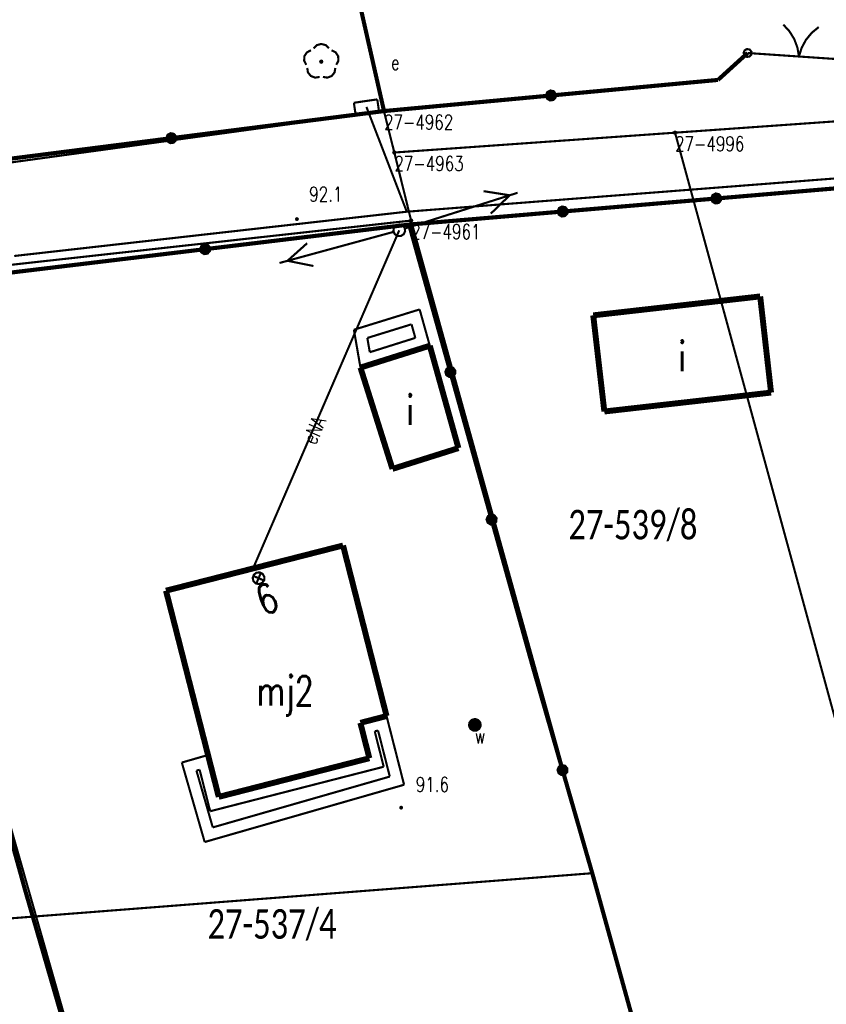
# Model space of a CAD drawing. Header units: metres. Extents: x 7542868 to 7543897, y 5828496 to 5830561.
# Tile 106 of 122: x 7543222 to 7543256, y 5830393 to 5830434. Entities that reach past the tile are written whole.
import ezdxf
from ezdxf.enums import TextEntityAlignment as Align

# ---------------------------------------------------------------- set-up
doc = ezdxf.new("R2010")
doc.units = ezdxf.units.M
doc.header["$MEASUREMENT"] = 0
for name, color, linetype in [('ADRESY_EADTD_T_0', 7, 'Continuous'), ('ADRESY_EAPADR_T_0', 7, 'Continuous'), ('BDOT500_KTOK_L_1', 7, 'Continuous'), ('BDOT500_KTOK_L_4', 7, 'Continuous'), ('BDOT500_OBOP_T_1', 7, 'Continuous'), ('BDOT500_RTPW_T_0', 7, 'Continuous'), ('BUDYNKI_EGBB_E_T_0', 7, 'Continuous'), ('BUDYNKI_EGBB_L_0', 7, 'Continuous'), ('BUDYNKI_EGBE_L_0', 7, 'Continuous'), ('BUDYNKI_EGBE_L_1', 7, 'Continuous'), ('GESUT_SUPE_E_T_3', 7, 'Continuous'), ('GESUT_SUPE_L_3', 7, 'Continuous'), ('GESUT_SUSM_T_3', 7, 'Continuous'), ('GESUT_SUUE_E_T_2', 7, 'Continuous'), ('GESUT_SUUE_T_3', 7, 'Continuous'), ('GESUT_SUUW_E_T_8', 7, 'Continuous'), ('GESUT_SUUW_T_11', 7, 'Continuous'), ('GLOWNA_BAZA_DZIALKI', 7, 'Continuous'), ('GLOWNA_BAZA_NUMERY_PUNKTOW', 7, 'Continuous'), ('GLOWNA_BAZA_PUNKTY', 7, 'Continuous'), ('SZUMIN_511-1_DROGA_POM_UZUPEL__', 7, 'Continuous')]:
    doc.layers.add(name, color=color, linetype=linetype)
doc.layers.add('Numery_dzialek', color=7, linetype='Continuous', lineweight=13)
doc.styles.add('Legend', font='calibri.ttf')
doc.styles.add('STYL_ARIAL', font='simplex', dxfattribs={"width": 0.75, "oblique": 0.1})

msp = doc.modelspace()

# ---------------------------------------------------------------- linework, layer by layer
at = {"layer": 'ADRESY_EAPADR_T_0', "color": 7, "const_width": 0.09}
for points in [[(7543232.1472, 5830410.8564), (7543232.2874, 5830410.8698), (7543232.4126, 5830410.8052), (7543232.483, 5830410.6832), (7543232.4763, 5830410.5425), (7543232.3946, 5830410.4277), (7543232.2638, 5830410.3754), (7543232.1255, 5830410.4021), (7543232.0236, 5830410.4993), (7543231.9904, 5830410.6362), (7543232.0365, 5830410.7693), (7543232.1472, 5830410.8564)], [(7543232.4698, 5830410.5258), (7543232.0103, 5830410.7227)], [(7543232.1416, 5830410.3945), (7543232.3385, 5830410.854)]]:
    msp.add_lwpolyline(points, dxfattribs=at)
at = {"layer": 'BDOT500_KTOK_L_1', "color": 7, "const_width": 0.09}
for points in [[(7543254.4287, 5830434.0517), (7543254.6886, 5830433.769), (7543254.8898, 5830433.4419), (7543255.0247, 5830433.0823), (7543255.0884, 5830432.7036)], [(7543255.0884, 5830432.7036), (7543255.203, 5830433.0702), (7543255.3855, 5830433.4081), (7543255.6292, 5830433.7049), (7543255.9252, 5830433.9496)], [(7543252.784, 5830432.7477), (7543252.7486, 5830432.8585), (7543252.7927, 5830432.9661), (7543252.8957, 5830433.0201), (7543253.0093, 5830432.9954), (7543253.0804, 5830432.9034), (7543253.0757, 5830432.7872), (7543252.9975, 5830432.7012), (7543252.8822, 5830432.6856), (7543252.784, 5830432.7477)], [(7543252.9185, 5830432.8517), (7543254.5896, 5830432.7377)], [(7543254.3402, 5830432.7547), (7543255.8367, 5830432.6526)], [(7543255.8367, 5830432.6526), (7543257.5078, 5830432.5386)]]:
    msp.add_lwpolyline(points, dxfattribs=at)
at = {"layer": 'BDOT500_KTOK_L_4', "color": 7, "const_width": 0.175}
for points in [[(7543237.5432, 5830430.3942), (7543235.8162, 5830438.0215)], [(7543251.6662, 5830431.7128), (7543252.9185, 5830432.8517)], [(7543244.6047, 5830431.0535), (7543251.6662, 5830431.7128)], [(7543237.5432, 5830430.3942), (7543244.6047, 5830431.0535)], [(7543244.4702, 5830430.9495), (7543244.4348, 5830431.0603), (7543244.479, 5830431.1679), (7543244.5819, 5830431.222), (7543244.6955, 5830431.1972), (7543244.7667, 5830431.1052), (7543244.762, 5830430.989), (7543244.6837, 5830430.903), (7543244.5685, 5830430.8874), (7543244.4702, 5830430.9495)], [(7543228.5498, 5830429.2464), (7543237.5432, 5830430.3942)], [(7543228.4153, 5830429.1424), (7543228.38, 5830429.2532), (7543228.4241, 5830429.3608), (7543228.527, 5830429.4149), (7543228.6407, 5830429.3901), (7543228.7118, 5830429.2981), (7543228.7071, 5830429.1819), (7543228.6288, 5830429.0959), (7543228.5136, 5830429.0803), (7543228.4153, 5830429.1424)], [(7543219.5564, 5830428.0986), (7543228.5498, 5830429.2464)], [(7543251.46, 5830426.5909), (7543251.4246, 5830426.7017), (7543251.4687, 5830426.8093), (7543251.5717, 5830426.8633), (7543251.6853, 5830426.8385), (7543251.7564, 5830426.7465), (7543251.7518, 5830426.6303), (7543251.6735, 5830426.5443), (7543251.5583, 5830426.5288), (7543251.46, 5830426.5909)], [(7543258.0883, 5830427.2468), (7543251.5945, 5830426.6949)], [(7543251.5945, 5830426.6949), (7543245.1006, 5830426.1429)], [(7543245.1006, 5830426.1429), (7543238.6068, 5830425.5909)], [(7543244.9661, 5830426.0389), (7543244.9308, 5830426.1497), (7543244.9749, 5830426.2573), (7543245.0779, 5830426.3113), (7543245.1915, 5830426.2866), (7543245.2626, 5830426.1946), (7543245.2579, 5830426.0784), (7543245.1797, 5830425.9924), (7543245.0644, 5830425.9768), (7543244.9661, 5830426.0389)], [(7543238.6068, 5830425.5909), (7543229.9827, 5830424.5507)], [(7543238.6068, 5830425.5909), (7543240.3506, 5830419.3488)], [(7543229.9827, 5830424.5507), (7543221.3587, 5830423.5104)], [(7543229.8482, 5830424.4467), (7543229.8129, 5830424.5575), (7543229.857, 5830424.6651), (7543229.96, 5830424.7191), (7543230.0736, 5830424.6944), (7543230.1447, 5830424.6024), (7543230.14, 5830424.4862), (7543230.0618, 5830424.4001), (7543229.9465, 5830424.3846), (7543229.8482, 5830424.4467)], [(7543240.2161, 5830419.2448), (7543240.1807, 5830419.3556), (7543240.2248, 5830419.4632), (7543240.3278, 5830419.5172), (7543240.4414, 5830419.4925), (7543240.5125, 5830419.4004), (7543240.5079, 5830419.2843), (7543240.4296, 5830419.1982), (7543240.3144, 5830419.1827), (7543240.2161, 5830419.2448)], [(7543240.3506, 5830419.3488), (7543242.0943, 5830413.1066)], [(7543241.9598, 5830413.0027), (7543241.9244, 5830413.1134), (7543241.9686, 5830413.221), (7543242.0715, 5830413.2751), (7543242.1851, 5830413.2503), (7543242.2563, 5830413.1583), (7543242.2516, 5830413.0421), (7543242.1733, 5830412.9561), (7543242.0581, 5830412.9405), (7543241.9598, 5830413.0027)], [(7543242.0943, 5830413.1066), (7543243.8381, 5830406.8645)], [(7543243.8381, 5830406.8645), (7543245.0936, 5830402.5026)], [(7543220.0929, 5830405.6389), (7543222.3706, 5830397.4135)], [(7543244.9591, 5830402.3986), (7543244.9238, 5830402.5094), (7543244.9679, 5830402.617), (7543245.0708, 5830402.671), (7543245.1845, 5830402.6463), (7543245.2556, 5830402.5543), (7543245.2509, 5830402.4381), (7543245.1727, 5830402.3521), (7543245.0574, 5830402.3365), (7543244.9591, 5830402.3986)], [(7543245.0936, 5830402.5026), (7543246.3492, 5830398.1407)], [(7543246.3492, 5830398.1407), (7543248.3754, 5830390.8337)], [(7543222.3706, 5830397.4135), (7543224.1781, 5830391.1682)]]:
    msp.add_lwpolyline(points, dxfattribs=at)
at = {"layer": 'BDOT500_OBOP_T_1', "color": 3, "const_width": 0.09}
for points in [[(7543234.5656, 5830433.0488), (7543234.7028, 5830433.1855), (7543234.8899, 5830433.2355), (7543235.077, 5830433.1855), (7543235.2142, 5830433.0488)], [(7543234.2539, 5830432.3511), (7543234.1663, 5830432.5239), (7543234.1766, 5830432.7173), (7543234.2819, 5830432.8797), (7543234.4543, 5830432.968)], [(7543235.3254, 5830432.968), (7543235.4978, 5830432.8797), (7543235.6032, 5830432.7173), (7543235.6134, 5830432.5239), (7543235.5258, 5830432.3511)], [(7543234.8899, 5830432.5305), (7543234.9217, 5830432.5173), (7543234.9349, 5830432.4855), (7543234.9217, 5830432.4537), (7543234.8899, 5830432.4405), (7543234.8581, 5830432.4537), (7543234.8449, 5830432.4855), (7543234.8581, 5830432.5173), (7543234.8899, 5830432.5305)], [(7543234.8211, 5830431.8391), (7543234.6298, 5830431.8092), (7543234.4491, 5830431.8787), (7543234.3271, 5830432.0291), (7543234.2964, 5830432.2203)], [(7543235.4833, 5830432.2203), (7543235.4527, 5830432.0291), (7543235.3307, 5830431.8787), (7543235.1499, 5830431.8092), (7543234.9586, 5830431.8391)]]:
    msp.add_lwpolyline(points, dxfattribs=at)
at = {"layer": 'BDOT500_RTPW_T_0', "color": 7, "const_width": 0.075}
for points in [[(7543233.9054, 5830425.8231), (7543233.8922, 5830425.7913), (7543233.8604, 5830425.7781), (7543233.8286, 5830425.7913), (7543233.8154, 5830425.8231), (7543233.8286, 5830425.8549), (7543233.8604, 5830425.8681), (7543233.8922, 5830425.8549), (7543233.9054, 5830425.8231)], [(7543238.3136, 5830400.9148), (7543238.3005, 5830400.883), (7543238.2686, 5830400.8698), (7543238.2368, 5830400.883), (7543238.2236, 5830400.9148), (7543238.2368, 5830400.9466), (7543238.2686, 5830400.9598), (7543238.3005, 5830400.9466), (7543238.3136, 5830400.9148)]]:
    msp.add_lwpolyline(points, dxfattribs=at)
at = {"layer": 'BUDYNKI_EGBB_L_0', "color": 34, "const_width": 0.25}
for points in [[(7543253.45, 5830422.55), (7543246.39, 5830421.75)], [(7543253.91, 5830418.48), (7543253.45, 5830422.55)], [(7543246.39, 5830421.75), (7543246.86, 5830417.68)], [(7543239.4791, 5830420.464), (7543236.5471, 5830419.5392)], [(7543240.69, 5830416.13), (7543239.4791, 5830420.464)], [(7543236.5471, 5830419.5392), (7543237.9, 5830415.25)], [(7543246.86, 5830417.68), (7543253.91, 5830418.48)], [(7543237.9, 5830415.25), (7543240.69, 5830416.13)], [(7543235.811, 5830412.0094), (7543228.3232, 5830410.0969)], [(7543235.811, 5830412.0094), (7543237.6515, 5830404.7911)], [(7543228.3232, 5830410.0969), (7543230.5543, 5830401.3711)], [(7543237.6515, 5830404.7911), (7543236.5434, 5830404.5033)], [(7543236.5434, 5830404.5033), (7543236.9239, 5830403.0058)], [(7543230.5543, 5830401.3711), (7543236.9239, 5830403.0058)]]:
    msp.add_lwpolyline(points, dxfattribs=at)
at = {"layer": 'BUDYNKI_EGBE_L_0', "color": 7, "const_width": 0.09}
for points in [[(7543236.5434, 5830404.5033), (7543237.6515, 5830404.7911)], [(7543236.9239, 5830403.0058), (7543236.5434, 5830404.5033)], [(7543237.6515, 5830404.7911), (7543238.392, 5830401.883)], [(7543237.1505, 5830404.1444), (7543237.291, 5830404.1809)], [(7543237.5313, 5830402.6454), (7543237.1505, 5830404.1444)], [(7543237.291, 5830404.1809), (7543237.7878, 5830402.2296)], [(7543228.9934, 5830402.8239), (7543230.1034, 5830403.1429)], [(7543230.1034, 5830403.1429), (7543230.5543, 5830401.3711)], [(7543229.96, 5830399.46), (7543228.9934, 5830402.8239)], [(7543230.5543, 5830401.3711), (7543236.9239, 5830403.0058)], [(7543229.612, 5830402.4814), (7543229.746, 5830402.5199)], [(7543230.3025, 5830400.0786), (7543229.612, 5830402.4814)], [(7543229.746, 5830402.5199), (7543230.1933, 5830400.7623)], [(7543230.1933, 5830400.7623), (7543237.5313, 5830402.6454)], [(7543238.392, 5830401.883), (7543229.96, 5830399.46)], [(7543237.7878, 5830402.2296), (7543230.3025, 5830400.0786)]]:
    msp.add_lwpolyline(points, dxfattribs=at)
at = {"layer": 'BUDYNKI_EGBE_L_1', "color": 7, "const_width": 0.09}
for points in [[(7543239.05, 5830422), (7543236.27, 5830421.14)], [(7543239.4791, 5830420.464), (7543239.05, 5830422)], [(7543236.27, 5830421.14), (7543236.5471, 5830419.5392)], [(7543236.8376, 5830420.7922), (7543238.7067, 5830421.3704)], [(7543238.7067, 5830421.3704), (7543238.8674, 5830420.7954)], [(7543236.9422, 5830420.1881), (7543236.8376, 5830420.7922)], [(7543238.8674, 5830420.7954), (7543236.9422, 5830420.1881)], [(7543236.5471, 5830419.5392), (7543239.4791, 5830420.464)]]:
    msp.add_lwpolyline(points, dxfattribs=at)
at = {"layer": 'GESUT_SUPE_L_3', "color": 1, "const_width": 0.09}
for points in [[(7543238.506, 5830426.1353), (7543236.8, 5830430.57)], [(7543238.506, 5830426.1353), (7543258.1554, 5830427.6624)], [(7543243.1923, 5830426.9366), (7543238.4267, 5830425.4236)], [(7543242.8587, 5830426.8307), (7543241.7543, 5830427.0047)], [(7543242.8587, 5830426.8307), (7543242.0569, 5830426.0516)], [(7543221.9065, 5830424.2614), (7543238.506, 5830426.1353)], [(7543237.9473, 5830425.2821), (7543233.1238, 5830423.9652)], [(7543236.3857, 5830421.1758), (7543238.1885, 5830425.3479)], [(7543234.2945, 5830424.8031), (7543233.4615, 5830424.0574)], [(7543234.5578, 5830423.8384), (7543233.4615, 5830424.0574)], [(7543236.2987, 5830420.9744), (7543236.3857, 5830421.1758)], [(7543232.005, 5830411.0373), (7543236.2987, 5830420.9744)]]:
    msp.add_lwpolyline(points, dxfattribs=at)
at = {"layer": 'GESUT_SUSM_T_3', "color": 7, "const_width": 0.09}
msp.add_lwpolyline([(7543238.1885, 5830425.5979), (7543238.3236, 5830425.5583), (7543238.4159, 5830425.4518), (7543238.4359, 5830425.3124), (7543238.3774, 5830425.1842), (7543238.2589, 5830425.1081), (7543238.118, 5830425.1081), (7543237.9995, 5830425.1842), (7543237.941, 5830425.3124), (7543237.961, 5830425.4518), (7543238.0533, 5830425.5583), (7543238.1885, 5830425.5979)], dxfattribs=at)
at = {"layer": 'GESUT_SUUE_T_3', "color": 7, "const_width": 0.09}
for points in [[(7543237.2591, 5830430.889), (7543236.2694, 5830430.7459)], [(7543236.2694, 5830430.7459), (7543236.3409, 5830430.251)], [(7543237.3306, 5830430.3941), (7543237.2591, 5830430.889)], [(7543236.3409, 5830430.251), (7543237.3306, 5830430.3941)]]:
    msp.add_lwpolyline(points, dxfattribs=at)
at = {"layer": 'GESUT_SUUW_T_11', "color": 7, "const_width": 0.09}
for points in [[(7543241.3847, 5830404.667), (7543241.5199, 5830404.6273), (7543241.6121, 5830404.5209), (7543241.6322, 5830404.3815), (7543241.5737, 5830404.2533), (7543241.4552, 5830404.1772), (7543241.3143, 5830404.1772), (7543241.1958, 5830404.2533), (7543241.1373, 5830404.3815), (7543241.1573, 5830404.5209), (7543241.2496, 5830404.6273), (7543241.3847, 5830404.667)], [(7543241.3847, 5830404.642), (7543241.517, 5830404.5991), (7543241.5987, 5830404.4866), (7543241.5987, 5830404.3475), (7543241.517, 5830404.235), (7543241.3847, 5830404.192), (7543241.2525, 5830404.235), (7543241.1707, 5830404.3475), (7543241.1707, 5830404.4866), (7543241.2525, 5830404.5991), (7543241.3847, 5830404.642)], [(7543241.3847, 5830404.617), (7543241.5133, 5830404.5702), (7543241.5817, 5830404.4518), (7543241.5579, 5830404.317), (7543241.4531, 5830404.2291), (7543241.3163, 5830404.2291), (7543241.2115, 5830404.317), (7543241.1878, 5830404.4518), (7543241.2562, 5830404.5702), (7543241.3847, 5830404.617)], [(7543241.3847, 5830404.592), (7543241.4972, 5830404.5511), (7543241.5571, 5830404.4474), (7543241.5363, 5830404.3295), (7543241.4446, 5830404.2526), (7543241.3249, 5830404.2526), (7543241.2332, 5830404.3295), (7543241.2124, 5830404.4474), (7543241.2722, 5830404.5511), (7543241.3847, 5830404.592)], [(7543241.3847, 5830404.567), (7543241.4908, 5830404.5231), (7543241.5347, 5830404.417), (7543241.4908, 5830404.311), (7543241.3847, 5830404.267), (7543241.2787, 5830404.311), (7543241.2347, 5830404.417), (7543241.2787, 5830404.5231), (7543241.3847, 5830404.567)], [(7543241.3847, 5830404.542), (7543241.4731, 5830404.5054), (7543241.5097, 5830404.417), (7543241.4731, 5830404.3286), (7543241.3847, 5830404.292), (7543241.2963, 5830404.3286), (7543241.2597, 5830404.417), (7543241.2963, 5830404.5054), (7543241.3847, 5830404.542)], [(7543241.3847, 5830404.517), (7543241.4554, 5830404.4877), (7543241.4847, 5830404.417), (7543241.4554, 5830404.3463), (7543241.3847, 5830404.317), (7543241.314, 5830404.3463), (7543241.2847, 5830404.417), (7543241.314, 5830404.4877), (7543241.3847, 5830404.517)], [(7543241.3847, 5830404.492), (7543241.4378, 5830404.4701), (7543241.4597, 5830404.417), (7543241.4378, 5830404.364), (7543241.3847, 5830404.342), (7543241.3317, 5830404.364), (7543241.3097, 5830404.417), (7543241.3317, 5830404.4701), (7543241.3847, 5830404.492)], [(7543241.3847, 5830404.467), (7543241.4201, 5830404.4524), (7543241.4347, 5830404.417), (7543241.4201, 5830404.3817), (7543241.3847, 5830404.367), (7543241.3494, 5830404.3817), (7543241.3347, 5830404.417), (7543241.3494, 5830404.4524), (7543241.3847, 5830404.467)], [(7543241.3847, 5830404.442), (7543241.4024, 5830404.4347), (7543241.4097, 5830404.417), (7543241.4024, 5830404.3994), (7543241.3847, 5830404.392), (7543241.367, 5830404.3994), (7543241.3597, 5830404.417), (7543241.367, 5830404.4347), (7543241.3847, 5830404.442)], [(7543241.3847, 5830404.4242), (7543241.3898, 5830404.4221), (7543241.3919, 5830404.417), (7543241.3898, 5830404.412), (7543241.3847, 5830404.4099), (7543241.3797, 5830404.412), (7543241.3776, 5830404.417), (7543241.3797, 5830404.4221), (7543241.3847, 5830404.4242)]]:
    msp.add_lwpolyline(points, dxfattribs=at)
at = {"layer": 'GLOWNA_BAZA_DZIALKI', "color": 92, "lineweight": 20, "const_width": 0.09}
for points in [[(7543221.24, 5830502.19), (7543237.54, 5830430.39)], [(7543208.76, 5830426.43), (7543237.54, 5830430.39)], [(7543237.54, 5830430.39), (7543237.98, 5830428.64)], [(7543249.85, 5830429.48), (7543261.88, 5830430.33)], [(7543237.98, 5830428.64), (7543249.85, 5830429.48)], [(7543262.11, 5830384.55), (7543249.85, 5830429.48)], [(7543237.98, 5830428.64), (7543238.69, 5830425.76)], [(7543238.69, 5830425.76), (7543215.2, 5830423.16)], [(7543250.4, 5830383.53), (7543238.69, 5830425.76)], [(7543228.36, 5830376.87), (7543215.2, 5830423.16)]]:
    msp.add_lwpolyline(points, dxfattribs=at)
at = {"layer": 'GLOWNA_BAZA_PUNKTY', "color": 7, "const_width": 0.09}
for points in [[(7543237.54, 5830430.435), (7543237.5718, 5830430.4218), (7543237.585, 5830430.39), (7543237.5718, 5830430.3582), (7543237.54, 5830430.345), (7543237.5082, 5830430.3582), (7543237.495, 5830430.39), (7543237.5082, 5830430.4218), (7543237.54, 5830430.435)], [(7543249.85, 5830429.525), (7543249.8818, 5830429.5118), (7543249.895, 5830429.48), (7543249.8818, 5830429.4482), (7543249.85, 5830429.435), (7543249.8182, 5830429.4482), (7543249.805, 5830429.48), (7543249.8182, 5830429.5118), (7543249.85, 5830429.525)], [(7543237.98, 5830428.685), (7543238.0118, 5830428.6718), (7543238.025, 5830428.64), (7543238.0118, 5830428.6082), (7543237.98, 5830428.595), (7543237.9482, 5830428.6082), (7543237.935, 5830428.64), (7543237.9482, 5830428.6718), (7543237.98, 5830428.685)], [(7543238.69, 5830425.805), (7543238.7218, 5830425.7918), (7543238.735, 5830425.76), (7543238.7218, 5830425.7282), (7543238.69, 5830425.715), (7543238.6582, 5830425.7282), (7543238.645, 5830425.76), (7543238.6582, 5830425.7918), (7543238.69, 5830425.805)]]:
    msp.add_lwpolyline(points, dxfattribs=at)
at = {"layer": 'SZUMIN_511-1_DROGA_POM_UZUPEL__', "color": 3, "const_width": 0.09}
for points in [[(7543237.54, 5830430.39), (7543229.44, 5830466.05)], [(7543237.98, 5830428.64), (7543237.54, 5830430.39)], [(7543261.88, 5830430.33), (7543249.85, 5830429.48)], [(7543249.85, 5830429.48), (7543237.98, 5830428.64)], [(7543199.11, 5830394.47), (7543246.35, 5830398.14)], [(7543246.35, 5830398.14), (7543250.4, 5830383.53)]]:
    msp.add_lwpolyline(points, dxfattribs=at)
at = {"layer": 'SZUMIN_511-1_DROGA_POM_UZUPEL__', "color": 7, "const_width": 0.09}
for points in [[(7543229.44, 5830466.05), (7543237.54, 5830430.39)], [(7543237.54, 5830430.39), (7543208.76, 5830426.43)], [(7543237.54, 5830430.39), (7543237.98, 5830428.64)], [(7543249.85, 5830429.48), (7543261.88, 5830430.33)], [(7543237.98, 5830428.64), (7543249.85, 5830429.48)], [(7543238.69, 5830425.76), (7543237.98, 5830428.64)], [(7543215.2, 5830423.16), (7543238.69, 5830425.76)], [(7543246.35, 5830398.14), (7543199.11, 5830394.47)], [(7543250.4, 5830383.53), (7543246.35, 5830398.14)]]:
    msp.add_lwpolyline(points, dxfattribs=at)

# ---------------------------------------------------------------- texts
at = {"layer": 'ADRESY_EADTD_T_0', "color": 214, "style": 'STYL_ARIAL', "width": 0.75}
msp.add_text('6', height=1.25, rotation=21.8091, dxfattribs=at).set_placement((7543232.3562, 5830410.3341), align=Align.TOP_CENTER)
at = {"layer": 'BDOT500_RTPW_T_0', "color": 7, "style": 'STYL_ARIAL', "width": 0.75}
for s, p in [('92.1', (7543234.3792, 5830427.186)), ('91.6', (7543238.8862, 5830402.2111))]:
    msp.add_text(s, height=0.625, dxfattribs=at).set_placement(p, align=Align.TOP_LEFT)
at = {"layer": 'BUDYNKI_EGBB_E_T_0', "color": 7, "style": 'STYL_ARIAL', "width": 0.75}
for s, p in [('i', (7543250.152, 5830420.0108)), ('i', (7543238.6459, 5830417.7416)), ('mj2', (7543233.3665, 5830405.8588))]:
    msp.add_text(s, height=1.25, dxfattribs=at).set_placement(p, align=Align.MIDDLE_CENTER)
at = {"layer": 'GESUT_SUPE_E_T_3', "color": 1, "style": 'STYL_ARIAL', "width": 0.75}
msp.add_text('eNA', height=0.625, rotation=66.6313, dxfattribs=at).set_placement((7543234.5925, 5830416.8945), align=Align.MIDDLE_CENTER)
at = {"layer": 'GESUT_SUUE_E_T_2', "color": 7, "style": 'STYL_ARIAL', "width": 0.75}
msp.add_text('e', height=0.625, dxfattribs=at).set_placement((7543237.8365, 5830432.76), align=Align.TOP_LEFT)
at = {"layer": 'GESUT_SUUW_E_T_8', "color": 7, "style": 'STYL_ARIAL', "width": 0.75}
msp.add_text('w', height=0.625, dxfattribs=at).set_placement((7543241.3847, 5830404.2608), align=Align.TOP_LEFT)
at = {"layer": 'GLOWNA_BAZA_NUMERY_PUNKTOW', "color": 7, "style": 'STYL_ARIAL', "width": 0.75}
for s, p in [('27-4962', (7543237.54, 5830430.2337)), ('27-4996', (7543249.85, 5830429.3238)), ('27-4963', (7543237.98, 5830428.4837)), ('27-4961', (7543238.69, 5830425.6037))]:
    msp.add_text(s, height=0.625, dxfattribs=at).set_placement(p, align=Align.TOP_LEFT)
at = {"layer": 'Numery_dzialek', "color": 92, "linetype": 'Continuous', "style": 'Legend', "width": 0.75}
for s, p in [('27-539/8', (7543245.34, 5830413.5175)), ('27-537/4', (7543230.08, 5830396.6175))]:
    msp.add_text(s, height=1.25, dxfattribs=at).set_placement(p, align=Align.TOP_LEFT)

doc.saveas('drawing.dxf')
